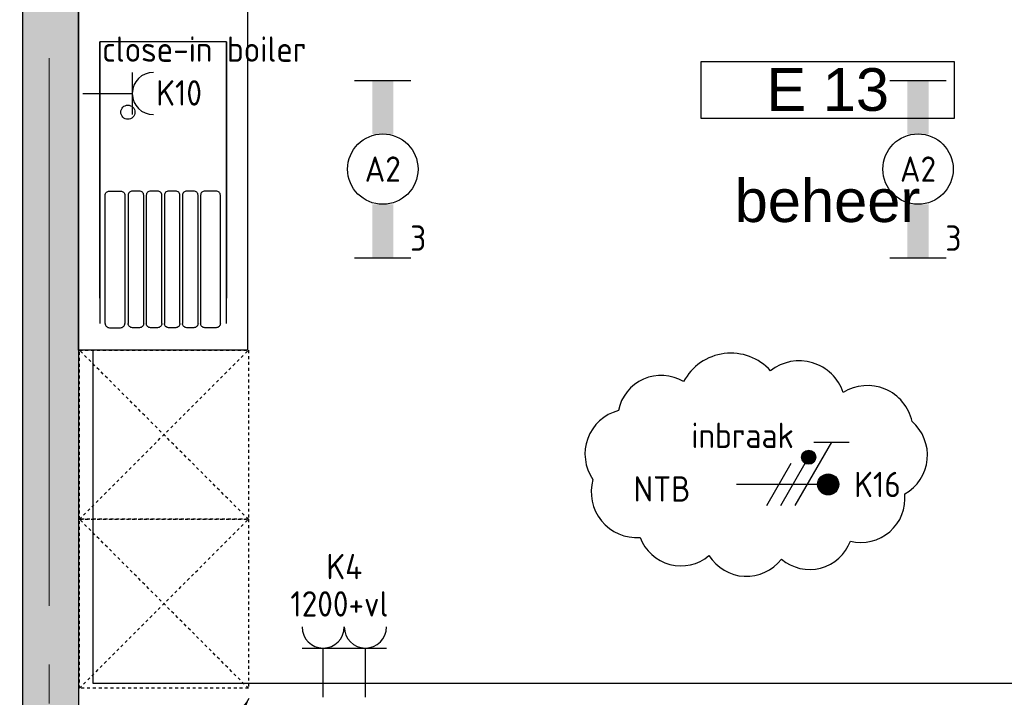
# Model space of a CAD drawing. Header units: millimetres. Extents: x -38031 to 123247, y -16330 to 129979.
# Tile 18 of 235: x -4105 to -610, y 7175 to 9580. Entities that reach past the tile are written whole.
import ezdxf
from ezdxf.enums import TextEntityAlignment as Align

# ---------------------------------------------------------------- set-up
doc = ezdxf.new("R2010")
doc.units = ezdxf.units.MM
doc.header["$LTSCALE"] = 50
for name, pattern in [('HIDDEN2', [4.7625, 3.175, -1.5875]), ('STYLE_01', [0.41664, 0.20828, -0.20836]), ('STYLE_07', [1.875, 0.625, -0.20828, 0.625, -0.20836, 0.06943, -0.13893]), ('STYLE_11', [5, 3.888855, -0.416718, 0.277786, -0.416641])]:
    doc.linetypes.add(name, pattern=pattern)
for name, color, linetype in [('AB$1A---_ATTRIB035', 8, 'Continuous'), ('AL$1A---_ALGEMEEN', 8, 'Continuous'), ('AM$1A---_ARCERING', 8, 'Continuous'), ('BOUWKUNDIG', 8, 'Continuous'), ('EL6121--', 3, 'Continuous'), ('EL6222--', 3, 'Continuous'), ('EL6311--', 3, 'Continuous'), ('NTB', 7, 'Continuous')]:
    doc.layers.add(name, color=color, linetype=linetype)
doc.layers.add('stramien', color=1, linetype='STYLE_11', lineweight=15)
doc.styles.add('Arial', font='ARIAL.TTF')
doc.styles.add('BURO-018', font='iso.shx', dxfattribs={"height": 90})
doc.styles.get("Standard").update_dxf_attribs({"font": 'iso.shx'})

# ---------------------------------------------------------------- blocks, each defined once
blk = doc.blocks.new('111304')
at = {"color": 0, "linetype": 'Continuous'}
for p, q in [((-1.5, 4.5), (1.5, 4.5)), ((0, 1), (0, 4.5))]:
    blk.add_line(p, q, dxfattribs=at)
blk.add_arc((0, 6), 1.5, 180, 0, dxfattribs=at)
at = {"color": 0, "linetype": 'Continuous', "style": 'BURO-018'}
for tag, p in [('E_GKAST', (0, 11.5)), ('E_GROEP', (0, 8.5)), ('E_SGROEP', (4.5, 8.5))]:
    blk.add_attdef(tag, text='', height=1.8, dxfattribs=at).set_placement(p, align=Align.MIDDLE)
at = {"color": 0, "linetype": 'Continuous', "style": 'BURO-018', "flags": 1}
for tag, p in [('E_VERMCODE', (13, 8.5)), ('E_MATCODE', (0, 0))]:
    blk.add_attdef(tag, text='', height=1.8, dxfattribs=at).set_placement(p, align=Align.MIDDLE)
blk = doc.blocks.new('1115B6630')
at = {"color": 0}
for p, q in [((-6.3, 2), (-6.3, -2)), ((6.3, 2), (6.3, -2))]:
    blk.add_line(p, q, dxfattribs=at)
at = {"color": 0, "linetype": 'Continuous'}
blk.add_circle((0, 0), 2.5, dxfattribs=at)
at = {"color": 0}
for points in [[(-2.5, 0.75), (-6.3, 0.75), (-2.5, -0.75), (-6.3, -0.75)], [(2.5, 0.75), (6.3, 0.75), (2.5, -0.75), (6.3, -0.75)]]:
    blk.add_solid(points, dxfattribs=at)
at = {"color": 0, "linetype": 'Continuous', "style": 'BURO-018'}
for tag, p in [('E_GKAST', (0, 8)), ('E_GROEP', (0, 5)), ('E_SGROEP', (4.5, 5)), ('E_ARMCODE', (0, 0)), ('E_SLET', (4.5, -3))]:
    blk.add_attdef(tag, text='', height=1.8, dxfattribs=at).set_placement(p, align=Align.MIDDLE)
blk = doc.blocks.new('E00168')
at = {"color": 0, "linetype": 'Continuous'}
blk.add_line((0, 0), (5, 8.66), dxfattribs=at)
blk.add_lwpolyline([(5, 8.66, 0, 1, 0), (3.5, 6.062, 1, 1, 0)], format="xyseb", dxfattribs=at)
at = {"color": 0, "const_width": 0.5}
blk.add_lwpolyline([(-0.25, 0, 1), (0.25, 0, 1)], format="xyb", close=True, dxfattribs=at)
at = {"color": 0, "linetype": 'Continuous'}
blk.add_circle((0, 0), 0.5, dxfattribs=at)
blk = doc.blocks.new('E00078')
at = {"color": 0, "linetype": 'Continuous'}
for p, q in [((-3, 6.482), (-3, 8.982)), ((-3, 7.732), (1.5, 5.134)), ((0, 7.5), (0, 1)), ((1.5, 4.134), (-1.5, 5.866)), ((1.5, 3.134), (-1.5, 4.866))]:
    blk.add_line(p, q, dxfattribs=at)
at = {"color": 0, "const_width": 0.75}
blk.add_lwpolyline([(-0.375, 7.5, 1), (0.375, 7.5, 1)], format="xyb", close=True, dxfattribs=at)
at = {"color": 0, "linetype": 'Continuous', "const_width": 0.5}
blk.add_lwpolyline([(-2.183, 6.116, 1), (-1.683, 6.116, 1)], format="xyb", close=True, dxfattribs=at)
at = {"color": 0, "linetype": 'Continuous'}
for centre, radius in [((0, 7.5), 0.75), ((-1.933, 6.116), 0.5)]:
    blk.add_circle(centre, radius, dxfattribs=at)
at = {"color": 0, "linetype": 'Continuous', "style": 'BURO-018'}
for tag, p in [('E_GKAST', (0, 14)), ('E_GROEP', (0, 11)), ('E_SGROEP', (4.5, 11))]:
    blk.add_attdef(tag, text='', height=1.8, dxfattribs=at).set_placement(p, align=Align.MIDDLE)
at = {"color": 0, "linetype": 'Continuous', "style": 'BURO-018', "flags": 1}
for tag, p in [('E_VERMCODE', (13, 11)), ('E_MATCODE', (0, 0))]:
    blk.add_attdef(tag, text='', height=1.8, dxfattribs=at).set_placement(p, align=Align.MIDDLE)
blk = doc.blocks.new('Group-18')
at = {"layer": 'AL$1A---_ALGEMEEN', "color": 0}
blk.add_lwpolyline([(-60206.9, -17920), (-60206.9, -21349.9), (-54604, -21349.9), (-54604, -17920), (-60206.9, -17920)], dxfattribs=at)
blk = doc.blocks.new('Group-50')
at = {"color": 0}
blk.add_wipeout([(-59656.9, -17967.9), (-59656.9, -18747.9), (-59656.9, -19757.9), (-59656.9, -19857.9), (-59656.9, -20157.9), (-59656.9, -20167.9), (-60256.9, -20167.9), (-60256.9, -20157.9), (-60256.9, -19857.9), (-60256.9, -19842.9), (-60256.9, -19757.9), (-60256.9, -18667.9), (-60256.9, -17967.9)], dxfattribs=at).dxf.layer = 'AL$1A---_ALGEMEEN'
at = {"layer": 'AL$1A---_ALGEMEEN', "color": 0}
blk.add_lwpolyline([(-59656.9, -17967.9), (-59656.9, -18747.9), (-59656.9, -19757.9), (-59656.9, -19857.9), (-59656.9, -20157.9), (-59656.9, -20167.9), (-60256.9, -20167.9), (-60256.9, -20157.9), (-60256.9, -19857.9), (-60256.9, -19842.9), (-60256.9, -19757.9), (-60256.9, -18667.9), (-60256.9, -17967.9)], close=True, dxfattribs=at)
at = {"color": 0}
blk.add_wipeout([(-60181.9, -19982.9), (-60181.9, -19072.9), (-59731.9, -19072.9), (-59731.9, -19982.9)], dxfattribs=at).dxf.layer = 'AL$1A---_ALGEMEEN'
at = {"layer": 'AL$1A---_ALGEMEEN', "color": 0}
blk.add_lwpolyline([(-60181.9, -19982.9), (-60181.9, -19072.9), (-59731.9, -19072.9), (-59731.9, -19982.9)], dxfattribs=at)
at = {"color": 0}
blk.add_wipeout([(-59956.9, -19097.9), (-60106.9, -19097.9), (-60108.1, -19097.9), (-60109.3, -19097.9), (-60110.6, -19098), (-60111.8, -19098.1), (-60113, -19098.3), (-60114.2, -19098.4), (-60115.4, -19098.6), (-60116.7, -19098.8), (-60117.9, -19099.1), (-60119, -19099.4), (-60120.2, -19099.7), (-60121.4, -19100), (-60122.6, -19100.4), (-60123.7, -19100.8), (-60124.9, -19101.2), (-60126, -19101.7), (-60127.2, -19102.2), (-60128.3, -19102.7), (-60129.4, -19103.2), (-60130.5, -19103.8), (-60131.5, -19104.4), (-60132.6, -19105), (-60133.6, -19105.6), (-60134.7, -19106.3), (-60135.7, -19107), (-60136.7, -19107.7), (-60137.7, -19108.5), (-60138.6, -19109.2), (-60139.6, -19110), (-60140.5, -19110.8), (-60141.4, -19111.7), (-60142.3, -19112.5), (-60143.1, -19113.4), (-60143.9, -19114.3), (-60144.8, -19115.2), (-60145.5, -19116.2), (-60146.3, -19117.1), (-60147.1, -19118.1), (-60147.8, -19119.1), (-60148.5, -19120.1), (-60149.1, -19121.1), (-60149.8, -19122.2), (-60150.4, -19123.2), (-60151, -19124.3), (-60151.6, -19125.4), (-60152.1, -19126.5), (-60152.6, -19127.6), (-60153.1, -19128.7), (-60153.5, -19129.9), (-60154, -19131), (-60154.4, -19132.2), (-60154.7, -19133.4), (-60155.1, -19134.5), (-60155.4, -19135.7), (-60155.7, -19136.9), (-60155.9, -19138.1), (-60156.2, -19139.3), (-60156.4, -19140.5), (-60156.5, -19141.8), (-60156.7, -19143), (-60156.8, -19144.2), (-60156.8, -19145.4), (-60156.9, -19146.6), (-60156.9, -19147.9), (-60156.9, -19322.9), (-60156.9, -19497.9), (-60156.9, -19499.1), (-60156.8, -19500.3), (-60156.8, -19501.6), (-60156.7, -19502.8), (-60156.5, -19504), (-60156.4, -19505.2), (-60156.2, -19506.4), (-60155.9, -19507.6), (-60155.7, -19508.8), (-60155.4, -19510), (-60155.1, -19511.2), (-60154.7, -19512.4), (-60154.4, -19513.6), (-60154, -19514.7), (-60153.5, -19515.9), (-60153.1, -19517), (-60152.6, -19518.1), (-60152.1, -19519.3), (-60151.6, -19520.4), (-60151, -19521.4), (-60150.4, -19522.5), (-60149.8, -19523.6), (-60149.1, -19524.6), (-60148.5, -19525.7), (-60147.8, -19526.7), (-60147.1, -19527.7), (-60146.3, -19528.6), (-60145.5, -19529.6), (-60144.8, -19530.5), (-60143.9, -19531.5), (-60143.1, -19532.4), (-60142.3, -19533.2), (-60141.4, -19534.1), (-60140.5, -19534.9), (-60139.6, -19535.7), (-60138.6, -19536.5), (-60137.7, -19537.3), (-60136.7, -19538), (-60135.7, -19538.8), (-60134.7, -19539.4), (-60133.6, -19540.1), (-60132.6, -19540.8), (-60131.5, -19541.4), (-60130.5, -19542), (-60129.4, -19542.5), (-60128.3, -19543.1), (-60127.2, -19543.6), (-60126, -19544.1), (-60124.9, -19544.5), (-60123.7, -19545), (-60122.6, -19545.4), (-60121.4, -19545.7), (-60120.2, -19546.1), (-60119, -19546.4), (-60117.9, -19546.7), (-60116.7, -19546.9), (-60115.4, -19547.1), (-60114.2, -19547.3), (-60113, -19547.5), (-60111.8, -19547.6), (-60110.6, -19547.7), (-60109.3, -19547.8), (-60108.1, -19547.9), (-60106.9, -19547.9), (-59956.9, -19547.9), (-59806.9, -19547.9), (-59805.7, -19547.9), (-59804.4, -19547.8), (-59803.2, -19547.7), (-59802, -19547.6), (-59800.8, -19547.5), (-59799.6, -19547.3), (-59798.3, -19547.1), (-59797.1, -19546.9), (-59795.9, -19546.7), (-59794.7, -19546.4), (-59793.6, -19546.1), (-59792.4, -19545.7), (-59791.2, -19545.4), (-59790.1, -19545), (-59788.9, -19544.5), (-59787.8, -19544.1), (-59786.6, -19543.6), (-59785.5, -19543.1), (-59784.4, -19542.5), (-59783.3, -19542), (-59782.3, -19541.4), (-59781.2, -19540.8), (-59780.1, -19540.1), (-59779.1, -19539.4), (-59778.1, -19538.8), (-59777.1, -19538), (-59776.1, -19537.3), (-59775.2, -19536.5), (-59774.2, -19535.7), (-59773.3, -19534.9), (-59772.4, -19534.1), (-59771.5, -19533.2), (-59770.7, -19532.4), (-59769.8, -19531.5), (-59769, -19530.5), (-59768.2, -19529.6), (-59767.5, -19528.6), (-59766.7, -19527.7), (-59766, -19526.7), (-59765.3, -19525.7), (-59764.7, -19524.6), (-59764, -19523.6), (-59763.4, -19522.5), (-59762.8, -19521.4), (-59762.2, -19520.4), (-59761.7, -19519.3), (-59761.2, -19518.1), (-59760.7, -19517), (-59760.2, -19515.9), (-59759.8, -19514.7), (-59759.4, -19513.6), (-59759, -19512.4), (-59758.7, -19511.2), (-59758.4, -19510), (-59758.1, -19508.8), (-59757.9, -19507.6), (-59757.6, -19506.4), (-59757.4, -19505.2), (-59757.3, -19504), (-59757.1, -19502.8), (-59757, -19501.6), (-59757, -19500.3), (-59756.9, -19499.1), (-59756.9, -19497.9), (-59756.9, -19322.9), (-59756.9, -19147.9), (-59756.9, -19146.6), (-59757, -19145.4), (-59757, -19144.2), (-59757.1, -19143), (-59757.3, -19141.8), (-59757.4, -19140.5), (-59757.6, -19139.3), (-59757.9, -19138.1), (-59758.1, -19136.9), (-59758.4, -19135.7), (-59758.7, -19134.5), (-59759, -19133.4), (-59759.4, -19132.2), (-59759.8, -19131), (-59760.2, -19129.9), (-59760.7, -19128.7), (-59761.2, -19127.6), (-59761.7, -19126.5), (-59762.2, -19125.4), (-59762.8, -19124.3), (-59763.4, -19123.2), (-59764, -19122.2), (-59764.7, -19121.1), (-59765.3, -19120.1), (-59766, -19119.1), (-59766.7, -19118.1), (-59767.5, -19117.1), (-59768.2, -19116.2), (-59769, -19115.2), (-59769.8, -19114.3), (-59770.7, -19113.4), (-59771.5, -19112.5), (-59772.4, -19111.7), (-59773.3, -19110.8), (-59774.2, -19110), (-59775.2, -19109.2), (-59776.1, -19108.5), (-59777.1, -19107.7), (-59778.1, -19107), (-59779.1, -19106.3), (-59780.1, -19105.6), (-59781.2, -19105), (-59782.3, -19104.4), (-59783.3, -19103.8), (-59784.4, -19103.2), (-59785.5, -19102.7), (-59786.6, -19102.2), (-59787.8, -19101.7), (-59788.9, -19101.2), (-59790.1, -19100.8), (-59791.2, -19100.4), (-59792.4, -19100), (-59793.6, -19099.7), (-59794.7, -19099.4), (-59795.9, -19099.1), (-59797.1, -19098.8), (-59798.3, -19098.6), (-59799.6, -19098.4), (-59800.8, -19098.3), (-59802, -19098.1), (-59803.2, -19098), (-59804.4, -19097.9), (-59805.7, -19097.9), (-59806.9, -19097.9)], dxfattribs=at).dxf.layer = 'AL$1A---_ALGEMEEN'
at = {"layer": 'AL$1A---_ALGEMEEN', "color": 0, "flags": 128}
blk.add_lwpolyline([(-60106.9, -19097.9, 0.414214), (-60156.9, -19147.9), (-60156.9, -19497.9, 0.414214), (-60106.9, -19547.9), (-59806.9, -19547.9, 0.414214), (-59756.9, -19497.9), (-59756.9, -19147.9, 0.414214), (-59806.9, -19097.9)], format="xyb", close=True, dxfattribs=at)
at = {"color": 0}
blk.add_wipeout([(-59731.9, -20072.9), (-59731.9, -19072.9), (-60181.9, -19072.9), (-60181.9, -20072.9)], dxfattribs=at).dxf.layer = 'AL$1A---_ALGEMEEN'
at = {"layer": 'AL$1A---_ALGEMEEN', "color": 0}
for p, q in [((-60160.1, -19609.5), (-60158.2, -19607.3)), ((-60158.2, -19607.3), (-60155.9, -19605.4)), ((-60155.9, -19605.4), (-60153.3, -19604)), ((-60153.3, -19604), (-60150.5, -19603.2)), ((-60150.5, -19603.2), (-60147.6, -19602.9)), ((-60147.6, -19602.9), (-60127.6, -19602.9)), ((-60127.6, -19602.9), (-60107.6, -19602.9)), ((-60107.6, -19602.9), (-60104.7, -19603.2)), ((-60104.7, -19603.2), (-60101.9, -19604)), ((-60101.9, -19604), (-60099.3, -19605.4)), ((-60099.3, -19605.4), (-60097, -19607.3)), ((-60097, -19607.3), (-60095.1, -19609.5)), ((-60076.4, -19607.3), (-60078.3, -19609.5)), ((-60074.2, -19605.4), (-60076.4, -19607.3)), ((-60071.6, -19604), (-60074.2, -19605.4)), ((-60068.7, -19603.2), (-60071.6, -19604)), ((-60065.8, -19602.9), (-60068.7, -19603.2)), ((-60053.3, -19602.9), (-60065.8, -19602.9)), ((-60040.8, -19602.9), (-60053.3, -19602.9)), ((-60037.9, -19603.2), (-60040.8, -19602.9)), ((-60035.1, -19604), (-60037.9, -19603.2)), ((-60032.5, -19605.4), (-60035.1, -19604)), ((-60030.2, -19607.3), (-60032.5, -19605.4)), ((-60028.4, -19609.5), (-60030.2, -19607.3)), ((-60012.1, -19607.3), (-60014, -19609.5)), ((-60009.9, -19605.4), (-60012.1, -19607.3)), ((-60007.3, -19604), (-60009.9, -19605.4)), ((-60004.5, -19603.2), (-60007.3, -19604)), ((-60001.5, -19602.9), (-60004.5, -19603.2)), ((-59989, -19602.9), (-60001.5, -19602.9)), ((-59976.5, -19602.9), (-59989, -19602.9)), ((-59973.6, -19603.2), (-59976.5, -19602.9)), ((-59970.8, -19604), (-59973.6, -19603.2)), ((-59968.2, -19605.4), (-59970.8, -19604)), ((-59965.9, -19607.3), (-59968.2, -19605.4)), ((-59964.1, -19609.5), (-59965.9, -19607.3)), ((-59947.9, -19607.3), (-59949.7, -19609.5)), ((-59945.6, -19605.4), (-59947.9, -19607.3)), ((-59943, -19604), (-59945.6, -19605.4)), ((-59940.2, -19603.2), (-59943, -19604)), ((-59937.3, -19602.9), (-59940.2, -19603.2)), ((-59924.8, -19602.9), (-59937.3, -19602.9)), ((-59912.3, -19602.9), (-59924.8, -19602.9)), ((-59909.3, -19603.2), (-59912.3, -19602.9)), ((-59906.5, -19604), (-59909.3, -19603.2)), ((-59903.9, -19605.4), (-59906.5, -19604)), ((-59901.6, -19607.3), (-59903.9, -19605.4)), ((-59899.8, -19609.5), (-59901.6, -19607.3)), ((-59883.6, -19607.3), (-59885.4, -19609.5)), ((-59881.3, -19605.4), (-59883.6, -19607.3)), ((-59878.7, -19604), (-59881.3, -19605.4)), ((-59875.9, -19603.2), (-59878.7, -19604)), ((-59873, -19602.9), (-59875.9, -19603.2)), ((-59860.5, -19602.9), (-59873, -19602.9)), ((-59848, -19602.9), (-59860.5, -19602.9)), ((-59845, -19603.2), (-59848, -19602.9)), ((-59842.2, -19604), (-59845, -19603.2)), ((-59839.6, -19605.4), (-59842.2, -19604)), ((-59837.4, -19607.3), (-59839.6, -19605.4)), ((-59835.5, -19609.5), (-59837.4, -19607.3)), ((-59819.3, -19607.3), (-59821.2, -19609.5)), ((-59817, -19605.4), (-59819.3, -19607.3)), ((-59814.4, -19604), (-59817, -19605.4)), ((-59811.6, -19603.2), (-59814.4, -19604)), ((-59808.7, -19602.9), (-59811.6, -19603.2)), ((-59788.7, -19602.9), (-59808.7, -19602.9)), ((-59768.7, -19602.9), (-59788.7, -19602.9)), ((-59765.8, -19603.2), (-59768.7, -19602.9)), ((-59762.9, -19604), (-59765.8, -19603.2)), ((-59760.3, -19605.4), (-59762.9, -19604)), ((-59758.1, -19607.3), (-59760.3, -19605.4)), ((-59756.2, -19609.5), (-59758.1, -19607.3)), ((-60162.6, -19617.9), (-60162.3, -19614.9)), ((-60162.6, -20072.9), (-60162.6, -19617.9)), ((-60162.3, -19614.9), (-60161.5, -19612.1)), ((-60161.5, -19612.1), (-60160.1, -19609.5)), ((-60095.1, -19609.5), (-60093.8, -19612.1)), ((-60093.8, -19612.1), (-60092.9, -19614.9)), ((-60092.9, -19614.9), (-60092.6, -19617.9)), ((-60092.6, -19617.9), (-60092.6, -20072.9)), ((-60080.5, -19614.9), (-60080.8, -19617.9)), ((-60080.8, -19617.9), (-60080.8, -20072.9)), ((-60079.7, -19612.1), (-60080.5, -19614.9)), ((-60078.3, -19609.5), (-60079.7, -19612.1)), ((-60027, -19612.1), (-60028.4, -19609.5)), ((-60026.1, -19614.9), (-60027, -19612.1)), ((-60025.8, -19617.9), (-60026.1, -19614.9)), ((-60025.8, -20072.9), (-60025.8, -19617.9)), ((-60016.3, -19614.9), (-60016.5, -19617.9)), ((-60016.5, -19617.9), (-60016.5, -20072.9)), ((-60015.4, -19612.1), (-60016.3, -19614.9)), ((-60014, -19609.5), (-60015.4, -19612.1)), ((-59962.7, -19612.1), (-59964.1, -19609.5)), ((-59961.8, -19614.9), (-59962.7, -19612.1)), ((-59961.5, -19617.9), (-59961.8, -19614.9)), ((-59961.5, -20072.9), (-59961.5, -19617.9)), ((-59952, -19614.9), (-59952.3, -19617.9)), ((-59952.3, -19617.9), (-59952.3, -20072.9)), ((-59951.1, -19612.1), (-59952, -19614.9)), ((-59949.7, -19609.5), (-59951.1, -19612.1)), ((-59898.4, -19612.1), (-59899.8, -19609.5)), ((-59897.5, -19614.9), (-59898.4, -19612.1)), ((-59897.3, -19617.9), (-59897.5, -19614.9)), ((-59897.3, -20072.9), (-59897.3, -19617.9)), ((-59887.7, -19614.9), (-59888, -19617.9)), ((-59888, -19617.9), (-59888, -20072.9)), ((-59886.8, -19612.1), (-59887.7, -19614.9)), ((-59885.4, -19609.5), (-59886.8, -19612.1)), ((-59834.1, -19612.1), (-59835.5, -19609.5)), ((-59833.3, -19614.9), (-59834.1, -19612.1)), ((-59833, -19617.9), (-59833.3, -19614.9)), ((-59833, -20072.9), (-59833, -19617.9)), ((-59823.4, -19614.9), (-59823.7, -19617.9)), ((-59823.7, -19617.9), (-59823.7, -20072.9)), ((-59822.5, -19612.1), (-59823.4, -19614.9)), ((-59821.2, -19609.5), (-59822.5, -19612.1)), ((-59754.8, -19612.1), (-59756.2, -19609.5)), ((-59754, -19614.9), (-59754.8, -19612.1)), ((-59753.7, -19617.9), (-59754, -19614.9)), ((-59753.7, -20072.9), (-59753.7, -19617.9)), ((-60162.6, -20072.9), (-60162.3, -20075.8)), ((-60162.3, -20075.8), (-60161.5, -20078.6)), ((-60161.5, -20078.6), (-60160.1, -20081.2)), ((-60160.1, -20081.2), (-60158.2, -20083.5)), ((-60158.2, -20083.5), (-60155.9, -20085.3)), ((-60155.9, -20085.3), (-60153.3, -20086.7)), ((-60153.3, -20086.7), (-60150.5, -20087.6)), ((-60150.5, -20087.6), (-60147.6, -20087.9)), ((-60147.6, -20087.9), (-60127.6, -20087.9)), ((-60127.6, -20087.9), (-60107.6, -20087.9)), ((-60107.6, -20087.9), (-60104.7, -20087.6)), ((-60104.7, -20087.6), (-60101.9, -20086.7)), ((-60101.9, -20086.7), (-60099.3, -20085.3)), ((-60099.3, -20085.3), (-60097, -20083.5)), ((-60097, -20083.5), (-60095.1, -20081.2)), ((-60095.1, -20081.2), (-60093.8, -20078.6)), ((-60093.8, -20078.6), (-60092.9, -20075.8)), ((-60092.9, -20075.8), (-60092.6, -20072.9)), ((-60080.5, -20075.8), (-60080.8, -20072.9)), ((-60079.7, -20078.6), (-60080.5, -20075.8)), ((-60078.3, -20081.2), (-60079.7, -20078.6)), ((-60076.4, -20083.5), (-60078.3, -20081.2)), ((-60074.2, -20085.3), (-60076.4, -20083.5)), ((-60071.6, -20086.7), (-60074.2, -20085.3)), ((-60068.7, -20087.6), (-60071.6, -20086.7)), ((-60065.8, -20087.9), (-60068.7, -20087.6)), ((-60053.3, -20087.9), (-60065.8, -20087.9)), ((-60040.8, -20087.9), (-60053.3, -20087.9)), ((-60037.9, -20087.6), (-60040.8, -20087.9)), ((-60035.1, -20086.7), (-60037.9, -20087.6)), ((-60032.5, -20085.3), (-60035.1, -20086.7)), ((-60030.2, -20083.5), (-60032.5, -20085.3)), ((-60028.4, -20081.2), (-60030.2, -20083.5)), ((-60027, -20078.6), (-60028.4, -20081.2)), ((-60026.1, -20075.8), (-60027, -20078.6)), ((-60025.8, -20072.9), (-60026.1, -20075.8)), ((-60016.3, -20075.8), (-60016.5, -20072.9)), ((-60015.4, -20078.6), (-60016.3, -20075.8)), ((-60014, -20081.2), (-60015.4, -20078.6)), ((-60012.1, -20083.5), (-60014, -20081.2)), ((-60009.9, -20085.3), (-60012.1, -20083.5)), ((-60007.3, -20086.7), (-60009.9, -20085.3)), ((-60004.5, -20087.6), (-60007.3, -20086.7)), ((-60001.5, -20087.9), (-60004.5, -20087.6)), ((-59989, -20087.9), (-60001.5, -20087.9)), ((-59976.5, -20087.9), (-59989, -20087.9)), ((-59973.6, -20087.6), (-59976.5, -20087.9)), ((-59970.8, -20086.7), (-59973.6, -20087.6)), ((-59968.2, -20085.3), (-59970.8, -20086.7)), ((-59965.9, -20083.5), (-59968.2, -20085.3)), ((-59964.1, -20081.2), (-59965.9, -20083.5)), ((-59962.7, -20078.6), (-59964.1, -20081.2)), ((-59961.8, -20075.8), (-59962.7, -20078.6)), ((-59961.5, -20072.9), (-59961.8, -20075.8)), ((-59952, -20075.8), (-59952.3, -20072.9)), ((-59951.1, -20078.6), (-59952, -20075.8)), ((-59949.7, -20081.2), (-59951.1, -20078.6)), ((-59947.9, -20083.5), (-59949.7, -20081.2)), ((-59945.6, -20085.3), (-59947.9, -20083.5)), ((-59943, -20086.7), (-59945.6, -20085.3)), ((-59940.2, -20087.6), (-59943, -20086.7)), ((-59937.3, -20087.9), (-59940.2, -20087.6)), ((-59924.8, -20087.9), (-59937.3, -20087.9)), ((-59912.3, -20087.9), (-59924.8, -20087.9)), ((-59909.3, -20087.6), (-59912.3, -20087.9)), ((-59906.5, -20086.7), (-59909.3, -20087.6)), ((-59903.9, -20085.3), (-59906.5, -20086.7)), ((-59901.6, -20083.5), (-59903.9, -20085.3)), ((-59899.8, -20081.2), (-59901.6, -20083.5)), ((-59898.4, -20078.6), (-59899.8, -20081.2)), ((-59897.5, -20075.8), (-59898.4, -20078.6)), ((-59897.3, -20072.9), (-59897.5, -20075.8)), ((-59887.7, -20075.8), (-59888, -20072.9)), ((-59886.8, -20078.6), (-59887.7, -20075.8)), ((-59885.4, -20081.2), (-59886.8, -20078.6)), ((-59883.6, -20083.5), (-59885.4, -20081.2)), ((-59881.3, -20085.3), (-59883.6, -20083.5)), ((-59878.7, -20086.7), (-59881.3, -20085.3)), ((-59875.9, -20087.6), (-59878.7, -20086.7)), ((-59873, -20087.9), (-59875.9, -20087.6)), ((-59860.5, -20087.9), (-59873, -20087.9)), ((-59848, -20087.9), (-59860.5, -20087.9)), ((-59845, -20087.6), (-59848, -20087.9)), ((-59842.2, -20086.7), (-59845, -20087.6)), ((-59839.6, -20085.3), (-59842.2, -20086.7)), ((-59837.4, -20083.5), (-59839.6, -20085.3)), ((-59835.5, -20081.2), (-59837.4, -20083.5)), ((-59834.1, -20078.6), (-59835.5, -20081.2)), ((-59833.3, -20075.8), (-59834.1, -20078.6)), ((-59833, -20072.9), (-59833.3, -20075.8)), ((-59823.4, -20075.8), (-59823.7, -20072.9)), ((-59822.5, -20078.6), (-59823.4, -20075.8)), ((-59821.2, -20081.2), (-59822.5, -20078.6)), ((-59819.3, -20083.5), (-59821.2, -20081.2)), ((-59817, -20085.3), (-59819.3, -20083.5)), ((-59814.4, -20086.7), (-59817, -20085.3)), ((-59811.6, -20087.6), (-59814.4, -20086.7)), ((-59808.7, -20087.9), (-59811.6, -20087.6)), ((-59788.7, -20087.9), (-59808.7, -20087.9)), ((-59768.7, -20087.9), (-59788.7, -20087.9)), ((-59765.8, -20087.6), (-59768.7, -20087.9)), ((-59762.9, -20086.7), (-59765.8, -20087.6)), ((-59760.3, -20085.3), (-59762.9, -20086.7)), ((-59758.1, -20083.5), (-59760.3, -20085.3)), ((-59756.2, -20081.2), (-59758.1, -20083.5)), ((-59754.8, -20078.6), (-59756.2, -20081.2)), ((-59754, -20075.8), (-59754.8, -20078.6)), ((-59753.7, -20072.9), (-59754, -20075.8))]:
    blk.add_line(p, q, dxfattribs=at)
blk.add_lwpolyline([(-59731.9, -20072.9), (-59731.9, -19072.9), (-60181.9, -19072.9), (-60181.9, -20072.9)], dxfattribs=at)
at = {"color": 0}
blk.add_wipeout([(-60081.9, -19347.9), (-60084.3, -19347.8), (-60086.8, -19347.4), (-60089.2, -19346.8), (-60091.5, -19346), (-60093.7, -19344.9), (-60095.8, -19343.7), (-60097.8, -19342.2), (-60099.6, -19340.6), (-60101.2, -19338.7), (-60102.7, -19336.8), (-60103.9, -19334.7), (-60105, -19332.4), (-60105.8, -19330.1), (-60106.4, -19327.8), (-60106.8, -19325.3), (-60106.9, -19322.9), (-60106.8, -19320.4), (-60106.4, -19318), (-60105.8, -19315.6), (-60105, -19313.3), (-60103.9, -19311.1), (-60102.7, -19309), (-60101.2, -19307), (-60099.6, -19305.2), (-60097.8, -19303.6), (-60095.8, -19302.1), (-60093.7, -19300.8), (-60091.5, -19299.8), (-60089.2, -19299), (-60086.8, -19298.4), (-60084.3, -19298), (-60081.9, -19297.9), (-60079.4, -19298), (-60077, -19298.4), (-60074.6, -19299), (-60072.3, -19299.8), (-60070.1, -19300.8), (-60068, -19302.1), (-60066, -19303.6), (-60064.2, -19305.2), (-60062.6, -19307), (-60061.1, -19309), (-60059.8, -19311.1), (-60058.8, -19313.3), (-60058, -19315.6), (-60057.4, -19318), (-60057, -19320.4), (-60056.9, -19322.9), (-60057, -19325.3), (-60057.4, -19327.8), (-60058, -19330.1), (-60058.8, -19332.4), (-60059.8, -19334.7), (-60061.1, -19336.8), (-60062.6, -19338.7), (-60064.2, -19340.6), (-60066, -19342.2), (-60068, -19343.7), (-60070.1, -19344.9), (-60072.3, -19346), (-60074.6, -19346.8), (-60077, -19347.4), (-60079.4, -19347.8)], dxfattribs=at).dxf.layer = 'AL$1A---_ALGEMEEN'
at = {"layer": 'AL$1A---_ALGEMEEN', "color": 0, "flags": 128}
blk.add_lwpolyline([(-60106.9, -19322.9, -0.414214), (-60081.9, -19297.9, -0.414214), (-60056.9, -19322.9, -0.414214), (-60081.9, -19347.9, -0.414214)], format="xyb", close=True, dxfattribs=at)
blk = doc.blocks.new('Group-62')
at = {"layer": 'AL$1A---_ALGEMEEN', "color": 0, "linetype": 'STYLE_01'}
for p, q in [((-59654, -21367.9), (-60254, -20767.9)), ((-60254, -21367.9), (-59654, -20767.9))]:
    blk.add_line(p, q, dxfattribs=at)
blk.add_lwpolyline([(-60254, -20767.9), (-59654, -20767.9), (-59654, -21367.9), (-60254, -21367.9)], close=True, dxfattribs=at)
blk = doc.blocks.new('Group-63')
at = {"layer": 'AL$1A---_ALGEMEEN', "color": 0, "linetype": 'STYLE_01'}
for p, q in [((-59654, -20767.9), (-60254, -20167.9)), ((-60254, -20767.9), (-59654, -20167.9))]:
    blk.add_line(p, q, dxfattribs=at)
blk.add_lwpolyline([(-60254, -20167.9), (-59654, -20167.9), (-59654, -20767.9), (-60254, -20767.9)], close=True, dxfattribs=at)
blk = doc.blocks.new('tekst 9 pts-1')
at = {"layer": 'AL$1A---_ALGEMEEN', "color": 0, "style": 'Arial'}
blk.add_attdef('naam_ruimte', text='', height=151.5, dxfattribs=at).set_placement((0, -41.1), align=Align.TOP_CENTER)
at = {"layer": 'AL$1A---_ALGEMEEN', "color": 0, "flags": 1}
for tag, p in [('oppervlakte', (-617.5, -1003)), ('stramiennummer', (-617.5, -1275.7))]:
    blk.add_attdef(tag, p, '', height=151.5, dxfattribs=at)
blk = doc.blocks.new('ruimtenummer')
at = {"layer": 'AL$1A---_ALGEMEEN', "color": 0, "flags": 1}
for tag, p in [('peil', (-450, -397.1)), ('onderdeel', (-450, -669.8))]:
    blk.add_attdef(tag, p, '', height=151.5, dxfattribs=at)
at = {"color": 0}
blk.add_wipeout([(-450, 100), (450, 100), (450, -100), (-450, -100)], dxfattribs=at).dxf.layer = 'AL$1A---_ALGEMEEN'
at = {"layer": 'AL$1A---_ALGEMEEN', "color": 0}
blk.add_lwpolyline([(-450, 100), (450, 100), (450, -100), (-450, -100)], close=True, dxfattribs=at)
at = {"layer": 'AL$1A---_ALGEMEEN', "color": 0, "style": 'Arial'}
blk.add_attdef('ruimtenummer', text='', height=151.5, dxfattribs=at).set_placement((0, 78), align=Align.TOP_CENTER)
blk = doc.blocks.new('200254 W 210 11-06-2007')
at = {"layer": 'AL$1A---_ALGEMEEN', "linetype": 'STYLE_07'}
blk.add_line((-40294, -12420), (-40294, -25447.3), dxfattribs=at)
at = {"layer": 'stramien', "ltscale": 10}
blk.add_line((-40199, -39987.6), (-40199, 36216.4), dxfattribs=at)
at = {"layer": 'AL$1A---_ALGEMEEN'}
for name in ['Group-18', 'Group-62']:
    blk.add_blockref(name, (20162, 3587.4), dxfattribs=at)
ref = blk.add_blockref('tekst 9 pts-1', (-37436.5, -15932.8), dxfattribs=dict(at, xscale=-1))
ref.add_attrib('naam_ruimte', 'beheer', dxfattribs={"layer": 'AB$1A---_ATTRIB035', "height": 151.52, "style": 'Arial'}).set_placement((-37436.5, -15973.9), align=Align.TOP_CENTER)
blk.add_blockref('Group-50', (20162, 3587.4), dxfattribs=at)
ref = blk.add_blockref('ruimtenummer', (-37435.6, -15657.2), dxfattribs=dict(at, xscale=-1))
ref.add_attrib('ruimtenummer', 'E 13', dxfattribs={"layer": 'AB$1A---_ATTRIB035', "height": 151.52, "style": 'Arial'}).set_placement((-37435.6, -15579.2), align=Align.TOP_CENTER)
at = {"layer": 'AM$1A---_ARCERING', "linetype": 'Continuous', "lineweight": 0}
blk.add_hatch(color=256, dxfattribs=at).paths.add_polyline_path([(-40294, -19672.6), (-40094, -19672.6), (-40094, -14177.6), (-40294, -14177.6)])
at = {"layer": 'AL$1A---_ALGEMEEN'}
blk.add_lwpolyline([(-40294, -19672.6), (-40094, -19672.6), (-40094, -14177.6), (-40294, -14177.6)], close=True, dxfattribs=at)
blk.add_blockref('Group-63', (20162, 3587.4), dxfattribs=at)
blk = doc.blocks.new('E00126')
at = {"color": 0, "linetype": 'Continuous'}
for p, q in [((-3, 4.5), (3, 4.5)), ((-1.5, 1), (-1.5, 4.5)), ((1.5, 1), (1.5, 4.5))]:
    blk.add_line(p, q, dxfattribs=at)
for centre in [(-1.5, 6), (1.5, 6)]:
    blk.add_arc(centre, 1.5, 180, 0, dxfattribs=at)
at = {"color": 0, "linetype": 'Continuous', "style": 'BURO-018'}
for tag, p in [('E_GKAST', (0, 11.5)), ('E_GROEP', (0, 8.5)), ('E_SGROEP', (4.5, 8.5))]:
    blk.add_attdef(tag, text='', height=1.8, dxfattribs=at).set_placement(p, align=Align.MIDDLE)
at = {"color": 0, "linetype": 'Continuous', "style": 'BURO-018', "flags": 1}
for tag, p in [('E_VERMCODE', (13, 8.5)), ('E_MATCODE', (0, 0))]:
    blk.add_attdef(tag, text='', height=1.8, dxfattribs=at).set_placement(p, align=Align.MIDDLE)

msp = doc.modelspace()

# ---------------------------------------------------------------- block references
at = {"layer": 'BOUWKUNDIG'}
msp.add_blockref('200254 W 210 11-06-2007', (36199, 24987.6), dxfattribs=at)

# ---------------------------------------------------------------- next in the draw order: linework, layer by layer
at = {"layer": 'NTB', "color": 7}
msp.add_lwpolyline([(-1748.1, 8295.5, 0.520567), (-1979.8, 8192.6, 0.520567), (-2069.9, 7948.2, 0.520567), (-1902.6, 7742.4, 0.520567), (-1658.1, 7678.1, 0.520567), (-1400.7, 7665.3, 0.520567), (-1156.2, 7729.6, 0.520567), (-963.1, 7896.8, 0.520567), (-937.4, 8154, 0.520567), (-1181.9, 8256.9, 0.520567), (-1439.3, 8334.1, 0.520567)], format="xyb", close=True, dxfattribs=at)

# ---------------------------------------------------------------- next in the draw order: block references
at = {"layer": 'EL6121--', "linetype": 'HIDDEN2', "xscale": 200, "yscale": 200, "zscale": 200}
msp.add_blockref('E00168', (-4290, 5440), dxfattribs=at)
at = {"layer": 'EL6222--'}
ref = msp.add_blockref('111304', (-3930.3, 9318.5), dxfattribs=dict(at, xscale=50, yscale=50, zscale=50, rotation=270))
ref.add_attrib('E_GROEP', 'K10', dxfattribs={"layer": '0', "color": 1, "linetype": 'Continuous', "height": 90, "style": 'BURO-018'}).set_placement((-3620.5, 9320.5), align=Align.MIDDLE_LEFT)
ref.add_attrib('E_VERMCODE', 'close-in boiler', dxfattribs={"layer": '0', "color": 1, "linetype": 'Continuous', "height": 90, "style": 'BURO-018'}).set_placement((-3449.5, 9476), align=Align.MIDDLE)
ref = msp.add_blockref('E00078', (-1609.9, 7930.7), dxfattribs=dict(at, xscale=50, yscale=50, zscale=50, rotation=270))
ref.add_attrib('E_GROEP', 'K16', dxfattribs={"layer": '0', "color": 1, "linetype": 'Continuous', "height": 90, "style": 'BURO-018'}).set_placement((-1059.9, 7930.7), align=Align.MIDDLE)
ref.add_attrib('E_VERMCODE', 'inbraak', dxfattribs={"layer": '0', "color": 1, "linetype": 'Continuous', "height": 90, "style": 'BURO-018'}).set_placement((-1538.7, 8105.1), align=Align.MIDDLE)
ref = msp.add_blockref('E00126', (-2952.7, 7125), dxfattribs=dict(at, xscale=50, yscale=50, zscale=50))
ref.add_attrib('E_GROEP', 'K4', dxfattribs={"layer": '0', "color": 1, "linetype": 'Continuous', "height": 90, "style": 'BURO-018'}).set_placement((-2952.6, 7639.2), align=Align.MIDDLE)
at = {"layer": 'EL6311--'}
ref = msp.add_blockref('1115B6630', (-2816, 9050), dxfattribs=dict(at, xscale=50, yscale=50, zscale=50, rotation=90))
ref.add_attrib('E_ARMCODE', 'A2', dxfattribs={"layer": '0', "color": 1, "linetype": 'Continuous', "height": 90, "style": 'BURO-018'}).set_placement((-2816, 9050), align=Align.MIDDLE)
ref.add_attrib('E_GROEP', '3', dxfattribs={"layer": '0', "color": 1, "linetype": 'Continuous', "height": 90, "style": 'BURO-018'}).set_placement((-2690.4, 8805.2), align=Align.MIDDLE)
ref = msp.add_blockref('1115B6630', (-916, 9050), dxfattribs=dict(at, xscale=50, yscale=50, zscale=50, rotation=90))
ref.add_attrib('E_ARMCODE', 'A2', dxfattribs={"layer": '0', "color": 1, "linetype": 'Continuous', "height": 90, "style": 'BURO-018'}).set_placement((-916, 9050), align=Align.MIDDLE)
ref.add_attrib('E_GROEP', '3', dxfattribs={"layer": '0', "color": 1, "linetype": 'Continuous', "height": 90, "style": 'BURO-018'}).set_placement((-790.4, 8805.2), align=Align.MIDDLE)

# ---------------------------------------------------------------- next in the draw order: texts
at = {"layer": 'EL6222--', "color": 1, "style": 'BURO-018'}
msp.add_text('1200+vl', height=90, dxfattribs=at).set_placement((-3144.3, 7461.6))
at = {"layer": 'NTB', "color": 7, "style": 'BURO-018'}
msp.add_text('NTB', height=90, dxfattribs=at).set_placement((-1925.7, 7869.7))

doc.saveas('drawing.dxf')
